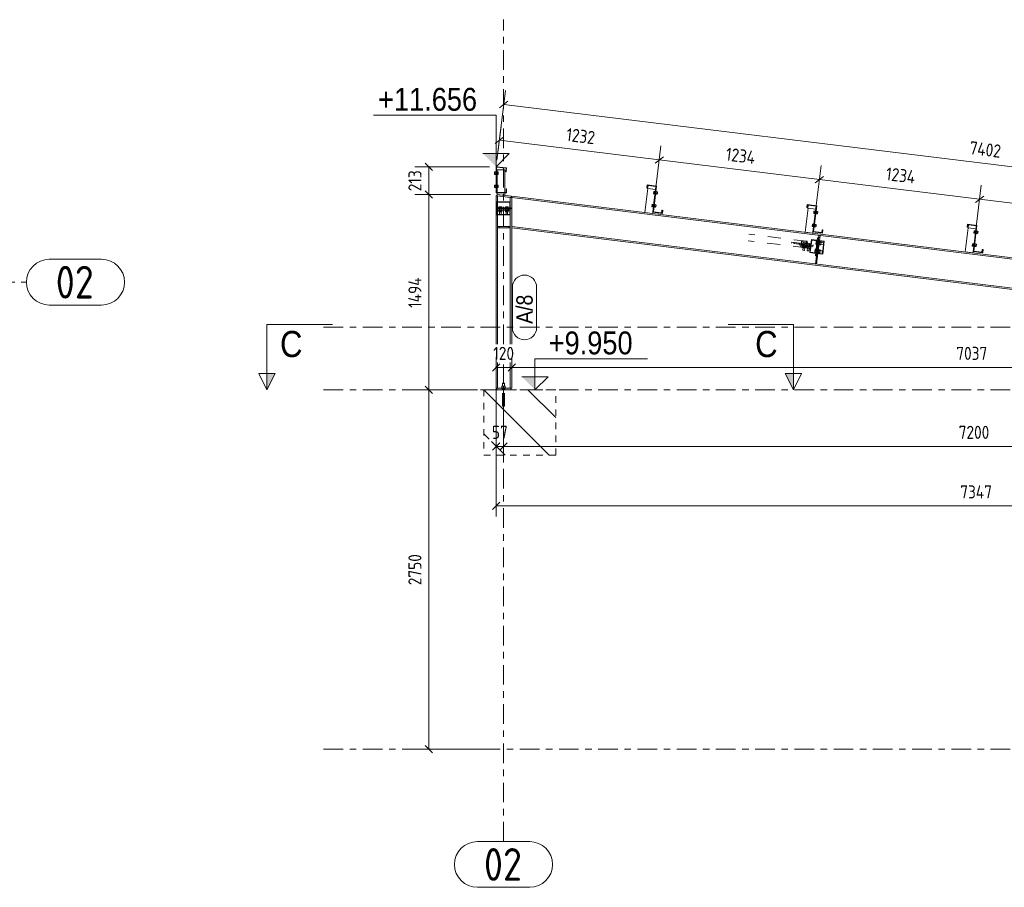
# Model space of a CAD drawing. Header units: millimetres. Extents: x -127 to 701, y 152 to 732.
# Tile 71 of 75: x 388 to 539, y 428 to 561. Entities that reach past the tile are written whole.
import ezdxf

# ---------------------------------------------------------------- set-up
doc = ezdxf.new("R2010")
doc.units = ezdxf.units.MM
for name, pattern in [('XKITLINE00', [0]), ('XKITLINE01', [4, 1, -1, 1, -1]), ('XKITLINE02', [4, 2, -2]), ('XKITLINE03', [6, 3, -1, 1, -1])]:
    doc.linetypes.add(name, pattern=pattern)
for name, color, linetype, lineweight in [('Bemassung', 1, 'Continuous', 0), ('Grid', 6, 'Continuous', 0), ('Schnitt', 6, 'Continuous', 0), ('Schrauben', 7, 'Continuous', 0), ('Teil', 7, 'Continuous', 0), ('Text', 5, 'Continuous', 0)]:
    doc.layers.add(name, color=color, linetype=linetype, lineweight=lineweight)
doc.styles.add('ARIAL', font='ARIAL.TTF')
doc.styles.add('ISOCPEUR', font='ISOCPEUR.TTF')

msp = doc.modelspace()

# ---------------------------------------------------------------- hatches: boundary and pattern name
at = {"layer": 'Schnitt'}
for points in [[(427.36, 506.46), (426.11, 503.96), (426.11, 506.46)], [(506.61, 506.46), (506.61, 503.96), (505.36, 506.46)]]:
    msp.add_hatch(color=256, dxfattribs=at).paths.add_polyline_path(points, flags=17)
at = {"layer": 'Text'}
for points in [[(461.14, 540.09), (461.14, 538.09), (459.14, 540.09)], [(467.09, 505.96), (467.09, 503.96), (465.09, 505.96)]]:
    msp.add_hatch(color=256, dxfattribs=at).paths.add_polyline_path(points, flags=17)

# ---------------------------------------------------------------- linework, layer by layer
at = {"layer": 'Bemassung', "linetype": 'XKITLINE00', "lineweight": 0}
for p, q in [((461.27, 539.08), (462.57, 549.73)), ((462.94, 548.09), (461.68, 547.11)), ((462.31, 547.6), (609.25, 529.56)), ((461.27, 539.08), (461.9, 544.26)), ((462.27, 542.62), (461.01, 541.63)), ((461.64, 542.13), (486.09, 539.12)), ((485.2, 531.91), (486.35, 541.26)), ((485.2, 531.91), (486.35, 541.26)), ((486.72, 539.62), (485.46, 538.63)), ((486.72, 539.62), (485.46, 538.63)), ((486.09, 539.12), (510.59, 536.12)), ((460.14, 538.09), (448.73, 538.09)), ((450.31, 538.65), (451.44, 537.52)), ((450.88, 533.84), (450.88, 538.09)), ((509.7, 528.9), (510.85, 538.25)), ((509.7, 528.9), (510.85, 538.25)), ((511.22, 536.61), (509.96, 535.62)), ((511.22, 536.61), (509.96, 535.62)), ((510.59, 536.12), (535.08, 533.11)), ((534.2, 525.9), (535.34, 535.24)), ((534.2, 525.9), (535.34, 535.24)), ((460.31, 533.84), (448.73, 533.84)), ((460.31, 533.84), (448.73, 533.84)), ((450.31, 534.4), (451.44, 533.27)), ((450.31, 534.4), (451.44, 533.27)), ((450.88, 503.96), (450.88, 533.84)), ((535.71, 533.6), (534.45, 532.62)), ((535.71, 533.6), (534.45, 532.62)), ((535.08, 533.11), (559.58, 530.1)), ((461.14, 508.96), (461.14, 505.78)), ((463.54, 508.96), (463.54, 505.78)), ((461.71, 507.94), (460.58, 506.81)), ((464.11, 507.94), (462.98, 506.81)), ((464.11, 507.94), (462.98, 506.81)), ((463.54, 508.13), (463.54, 505.78)), ((461.14, 507.38), (463.54, 507.38)), ((463.54, 507.38), (604.28, 507.38)), ((450.31, 504.53), (451.44, 503.4)), ((450.31, 504.53), (451.44, 503.4)), ((458.28, 503.96), (448.73, 503.96)), ((458.28, 503.96), (448.73, 503.96)), ((450.88, 448.96), (450.88, 503.96)), ((461.14, 504.23), (461.14, 493.7)), ((461.14, 503.2), (461.14, 498.85)), ((462.28, 504.36), (462.28, 498.85)), ((462.28, 504.36), (462.28, 493.7)), ((461.71, 495.87), (460.58, 494.74)), ((461.14, 496.05), (461.14, 484.59)), ((462.85, 495.87), (461.72, 494.74)), ((462.85, 495.87), (461.72, 494.74)), ((462.28, 496.05), (462.28, 493.7)), ((461.14, 495.3), (462.28, 495.3)), ((462.28, 495.3), (606.28, 495.3)), ((461.71, 486.76), (460.58, 485.63)), ((461.14, 486.19), (608.08, 486.19)), ((461.28, 448.96), (448.73, 448.96)), ((450.31, 449.53), (451.44, 448.4))]:
    msp.add_line(p, q, dxfattribs=at)
at = {"layer": 'Bemassung'}
for p in [(462.31, 547.6), (461.64, 542.13), (486.09, 539.12), (486.09, 539.12), (450.88, 538.09), (510.59, 536.12), (510.59, 536.12), (450.88, 533.84), (450.88, 533.84), (535.08, 533.11), (535.08, 533.11), (461.14, 507.38), (463.54, 507.38), (463.54, 507.38), (450.88, 503.96), (450.88, 503.96), (461.14, 495.3), (462.28, 495.3), (462.28, 495.3), (461.14, 486.19), (450.88, 448.96)]:
    msp.add_point(p, dxfattribs=at)
at = {"layer": 'Grid', "linetype": 'XKITLINE03', "lineweight": 0}
for p, q in [((462.28, 510.93), (462.28, 560.58)), ((-109.46, 520.42), (389.32, 520.42)), ((434.77, 513.56), (638.18, 513.56)), ((462.28, 498.85), (462.28, 508.13)), ((434.77, 503.96), (638.18, 503.96)), ((462.28, 434.85), (462.28, 496.05)), ((434.77, 448.96), (610.69, 448.96))]:
    msp.add_line(p, q, dxfattribs=at)
at = {"layer": 'Grid', "linetype": 'XKITLINE00', "lineweight": 0}
for p, q in [((392.82, 523.92), (400.82, 523.92)), ((392.82, 516.92), (400.82, 516.92)), ((458.28, 434.85), (466.28, 434.85)), ((458.28, 427.85), (466.28, 427.85))]:
    msp.add_line(p, q, dxfattribs=at)
for centre, start, end in [((392.82, 520.42), 90, 270), ((400.82, 520.42), 270, 90), ((458.28, 431.35), 90, 270), ((466.28, 431.35), 270, 90)]:
    msp.add_arc(centre, 3.5, start, end, dxfattribs=at)
at = {"layer": 'Schnitt', "linetype": 'XKITLINE00', "lineweight": 0}
for p, q in [((426.11, 513.96), (436.11, 513.96)), ((426.11, 513.96), (426.11, 503.96)), ((506.61, 513.96), (496.61, 513.96)), ((506.61, 513.96), (506.61, 503.96)), ((426.11, 503.96), (424.86, 506.46)), ((427.36, 506.46), (424.86, 506.46)), ((426.11, 503.96), (427.36, 506.46)), ((505.36, 506.46), (507.86, 506.46)), ((506.61, 503.96), (505.36, 506.46)), ((507.86, 506.46), (506.61, 503.96))]:
    msp.add_line(p, q, dxfattribs=at)
at = {"layer": 'Schrauben', "linetype": 'XKITLINE00', "lineweight": 0}
for p, q in [((460.89, 537.28), (460.89, 536.9)), ((460.89, 537.28), (461.09, 537.28)), ((460.89, 537.28), (460.89, 536.9)), ((460.89, 537.28), (461.09, 537.28)), ((460.89, 537.09), (461.09, 537.09)), ((460.89, 537.09), (461.09, 537.09)), ((460.89, 536.9), (461.09, 536.9)), ((460.89, 536.9), (461.09, 536.9)), ((461.09, 537.33), (461.09, 536.85)), ((461.09, 537.33), (461.14, 537.33)), ((461.09, 537.33), (461.09, 536.85)), ((461.09, 537.33), (461.14, 537.33)), ((461.09, 536.85), (461.14, 536.85)), ((461.09, 536.85), (461.14, 536.85)), ((461.29, 537.28), (461.45, 537.28)), ((461.29, 537.09), (461.45, 537.09)), ((461.29, 536.9), (461.45, 536.9)), ((461.45, 537.28), (461.45, 536.9)), ((460.89, 535.28), (460.89, 534.9)), ((460.89, 535.28), (461.09, 535.28)), ((460.89, 535.28), (460.89, 534.9)), ((460.89, 535.28), (461.09, 535.28)), ((460.89, 535.09), (461.09, 535.09)), ((460.89, 535.09), (461.09, 535.09)), ((460.89, 534.9), (461.09, 534.9)), ((460.89, 534.9), (461.09, 534.9)), ((461.09, 535.33), (461.09, 534.85)), ((461.09, 535.33), (461.14, 535.33)), ((461.09, 535.33), (461.09, 534.85)), ((461.09, 535.33), (461.14, 535.33)), ((461.09, 534.85), (461.14, 534.85)), ((461.09, 534.85), (461.14, 534.85)), ((461.29, 535.28), (461.45, 535.28)), ((461.29, 535.09), (461.45, 535.09)), ((461.29, 534.9), (461.45, 534.9)), ((461.45, 535.28), (461.45, 534.9)), ((485.53, 533.85), (485.58, 533.84)), ((485.64, 534.32), (485.58, 533.84)), ((485.59, 534.32), (485.64, 534.32)), ((485.59, 533.89), (485.79, 533.86)), ((485.61, 534.08), (485.81, 534.05)), ((485.83, 534.24), (485.64, 534.27)), ((485.79, 533.86), (485.83, 534.24)), ((485.8, 533.93), (485.82, 533.93)), ((485.82, 533.95), (485.84, 534.17)), ((485.82, 533.93), (485.82, 533.95)), ((485.83, 534.17), (485.84, 534.17)), ((485.29, 531.86), (485.34, 531.85)), ((485.4, 532.33), (485.34, 531.85)), ((485.35, 532.34), (485.4, 532.33)), ((485.35, 531.9), (485.54, 531.88)), ((485.37, 532.09), (485.57, 532.07)), ((485.59, 532.26), (485.39, 532.28)), ((485.54, 531.88), (485.59, 532.26)), ((485.55, 531.95), (485.57, 531.95)), ((485.57, 531.96), (485.6, 532.18)), ((485.57, 531.95), (485.57, 531.96)), ((485.58, 532.19), (485.6, 532.18)), ((510.03, 530.84), (510.08, 530.83)), ((510.14, 531.31), (510.08, 530.83)), ((510.08, 530.88), (510.28, 530.86)), ((510.09, 531.31), (510.14, 531.31)), ((510.11, 531.07), (510.31, 531.05)), ((510.33, 531.23), (510.13, 531.26)), ((510.28, 530.86), (510.33, 531.23)), ((510.29, 530.93), (510.31, 530.92)), ((510.31, 530.94), (510.34, 531.16)), ((510.31, 530.92), (510.31, 530.94)), ((510.32, 531.16), (510.34, 531.16)), ((509.79, 528.85), (509.83, 528.85)), ((509.89, 529.32), (509.83, 528.85)), ((509.84, 529.33), (509.89, 529.32)), ((509.84, 528.9), (510.04, 528.87)), ((509.86, 529.08), (510.06, 529.06)), ((510.09, 529.25), (509.89, 529.27)), ((510.04, 528.87), (510.09, 529.25)), ((510.05, 528.94), (510.07, 528.94)), ((510.07, 528.95), (510.1, 529.18)), ((510.07, 528.94), (510.07, 528.95)), ((510.08, 529.18), (510.1, 529.18)), ((534.53, 527.83), (534.57, 527.82)), ((534.63, 528.3), (534.57, 527.82)), ((534.58, 528.31), (534.63, 528.3)), ((534.58, 527.87), (534.78, 527.85)), ((534.6, 528.06), (534.8, 528.04)), ((534.83, 528.23), (534.63, 528.25)), ((534.78, 527.85), (534.83, 528.23)), ((534.79, 527.92), (534.81, 527.92)), ((534.81, 527.93), (534.84, 528.15)), ((534.81, 527.92), (534.81, 527.93)), ((534.82, 528.16), (534.84, 528.15)), ((534.28, 525.84), (534.33, 525.84)), ((534.39, 526.31), (534.33, 525.84)), ((534.34, 526.32), (534.39, 526.31)), ((534.34, 525.89), (534.54, 525.86)), ((534.36, 526.08), (534.56, 526.05)), ((534.58, 526.24), (534.38, 526.27)), ((534.54, 525.86), (534.58, 526.24)), ((534.54, 525.93), (534.56, 525.93)), ((534.56, 525.93), (534.57, 525.95)), ((534.57, 525.95), (534.59, 526.17)), ((534.57, 526.17), (534.59, 526.17)), ((462.04, 504.52), (462.52, 504.52)), ((462.04, 504.26), (462.04, 504.52)), ((462.44, 504.96), (462.12, 504.96)), ((462.12, 504.52), (462.12, 504.96)), ((462.28, 504.26), (462.28, 504.52)), ((462.44, 504.52), (462.44, 504.96)), ((462.52, 504.52), (462.52, 504.26)), ((462.58, 504.26), (461.98, 504.26)), ((461.98, 504.2), (461.98, 504.26)), ((462.58, 504.2), (462.58, 504.26))]:
    msp.add_line(p, q, dxfattribs=at)
at = {"layer": 'Schrauben', "linetype": 'XKITLINE02', "lineweight": 0}
for p, q in [((461.14, 537.33), (461.14, 536.85)), ((461.14, 537.33), (461.14, 536.85)), ((461.14, 537.23), (461.19, 537.23)), ((461.14, 537.23), (461.19, 537.23)), ((461.14, 537.21), (461.29, 537.21)), ((461.14, 537.21), (461.29, 537.21)), ((461.14, 536.97), (461.29, 536.97)), ((461.14, 536.97), (461.29, 536.97)), ((461.14, 536.95), (461.19, 536.95)), ((461.14, 536.95), (461.19, 536.95)), ((461.19, 537.23), (461.19, 537.22)), ((461.19, 537.23), (461.19, 536.95)), ((461.19, 537.23), (461.29, 537.23)), ((461.19, 537.23), (461.19, 537.22)), ((461.19, 537.23), (461.19, 536.95)), ((461.19, 537.23), (461.29, 537.23)), ((461.19, 537.22), (461.19, 537.2)), ((461.19, 537.22), (461.19, 537.2)), ((461.19, 536.95), (461.29, 536.95)), ((461.19, 536.95), (461.29, 536.95)), ((461.29, 537.28), (461.29, 536.9)), ((461.29, 537.28), (461.45, 537.28)), ((461.29, 537.28), (461.29, 536.9)), ((461.29, 537.09), (461.45, 537.09)), ((461.29, 536.9), (461.45, 536.9)), ((461.45, 537.28), (461.45, 536.9)), ((461.14, 535.33), (461.14, 534.85)), ((461.14, 535.33), (461.14, 534.85)), ((461.14, 535.23), (461.19, 535.23)), ((461.14, 535.23), (461.19, 535.23)), ((461.14, 535.21), (461.29, 535.21)), ((461.14, 535.21), (461.29, 535.21)), ((461.14, 534.97), (461.29, 534.97)), ((461.14, 534.97), (461.29, 534.97)), ((461.14, 534.95), (461.19, 534.95)), ((461.14, 534.95), (461.19, 534.95)), ((461.19, 535.23), (461.19, 535.22)), ((461.19, 535.23), (461.19, 534.95)), ((461.19, 535.23), (461.29, 535.23)), ((461.19, 535.23), (461.19, 535.22)), ((461.19, 535.23), (461.19, 534.95)), ((461.19, 535.23), (461.29, 535.23)), ((461.19, 535.22), (461.19, 535.2)), ((461.19, 535.22), (461.19, 535.2)), ((461.19, 534.95), (461.29, 534.95)), ((461.19, 534.95), (461.29, 534.95)), ((461.29, 535.28), (461.29, 534.9)), ((461.29, 535.28), (461.45, 535.28)), ((461.29, 535.28), (461.29, 534.9)), ((461.29, 535.09), (461.45, 535.09)), ((461.29, 534.9), (461.45, 534.9)), ((461.45, 535.28), (461.45, 534.9)), ((485.21, 533.94), (485.26, 534.31)), ((485.37, 533.92), (485.21, 533.94)), ((485.23, 534.12), (485.39, 534.1)), ((485.42, 534.29), (485.26, 534.31)), ((485.37, 533.92), (485.42, 534.29)), ((485.55, 533.96), (485.38, 533.99)), ((485.38, 533.97), (485.46, 533.96)), ((485.41, 534.24), (485.49, 534.23)), ((485.58, 534.2), (485.41, 534.22)), ((485.49, 534.23), (485.46, 533.96)), ((485.46, 533.96), (485.46, 533.98)), ((485.46, 533.96), (485.46, 533.96)), ((485.46, 533.96), (485.55, 533.94)), ((485.58, 534.22), (485.49, 534.23)), ((485.54, 534.23), (485.51, 533.95)), ((485.51, 533.96), (485.51, 533.98)), ((485.51, 533.95), (485.51, 533.96)), ((485.59, 534.32), (485.53, 533.85)), ((461.56, 531.78), (461.56, 531.94)), ((462, 531.94), (461.56, 531.94)), ((461.56, 531.78), (461.56, 531.94)), ((461.56, 531.94), (462, 531.94)), ((462, 531.78), (461.56, 531.78)), ((461.56, 531.78), (462, 531.78)), ((461.64, 531.78), (461.64, 531.46)), ((461.64, 531.78), (461.64, 531.46)), ((461.65, 531.62), (461.64, 531.62)), ((461.64, 531.62), (461.65, 531.62)), ((461.92, 531.62), (461.64, 531.62)), ((461.92, 531.62), (461.64, 531.62)), ((461.66, 531.62), (461.65, 531.62)), ((461.65, 531.62), (461.67, 531.62)), ((461.66, 531.46), (461.66, 531.78)), ((461.66, 531.46), (461.66, 531.78)), ((461.67, 531.78), (461.67, 531.94)), ((461.67, 531.78), (461.67, 531.94)), ((461.89, 531.78), (461.89, 531.94)), ((461.89, 531.78), (461.89, 531.94)), ((461.9, 531.46), (461.9, 531.78)), ((461.9, 531.46), (461.9, 531.78)), ((461.92, 531.46), (461.92, 531.78)), ((461.92, 531.78), (461.92, 531.46)), ((462, 531.78), (462, 531.94)), ((462, 531.78), (462, 531.94)), ((462.56, 531.78), (462.56, 531.94)), ((463, 531.94), (462.56, 531.94)), ((462.56, 531.78), (462.56, 531.94)), ((462.56, 531.94), (463, 531.94)), ((463, 531.78), (462.56, 531.78)), ((462.56, 531.78), (463, 531.78)), ((462.64, 531.78), (462.64, 531.46)), ((462.64, 531.46), (462.64, 531.78)), ((462.65, 531.62), (462.64, 531.62)), ((462.64, 531.62), (462.65, 531.62)), ((462.92, 531.62), (462.64, 531.62)), ((462.92, 531.62), (462.64, 531.62)), ((462.66, 531.62), (462.65, 531.62)), ((462.65, 531.62), (462.67, 531.62)), ((462.66, 531.46), (462.66, 531.78)), ((462.66, 531.46), (462.66, 531.78)), ((462.67, 531.78), (462.67, 531.94)), ((462.67, 531.78), (462.67, 531.94)), ((462.89, 531.78), (462.89, 531.94)), ((462.89, 531.78), (462.89, 531.94)), ((462.9, 531.46), (462.9, 531.78)), ((462.9, 531.46), (462.9, 531.78)), ((462.92, 531.78), (462.92, 531.46)), ((462.92, 531.78), (462.92, 531.46)), ((463, 531.78), (463, 531.94)), ((463, 531.78), (463, 531.94)), ((484.97, 531.95), (485.01, 532.33)), ((485.13, 531.93), (484.97, 531.95)), ((484.99, 532.14), (485.15, 532.12)), ((485.17, 532.31), (485.01, 532.33)), ((485.13, 531.93), (485.17, 532.31)), ((485.13, 531.98), (485.21, 531.97)), ((485.3, 531.98), (485.14, 532)), ((485.33, 532.22), (485.16, 532.24)), ((485.17, 532.26), (485.25, 532.25)), ((485.25, 532.25), (485.21, 531.97)), ((485.21, 531.98), (485.22, 532)), ((485.21, 531.97), (485.21, 531.98)), ((485.3, 531.96), (485.21, 531.97)), ((485.34, 532.24), (485.25, 532.25)), ((485.3, 532.24), (485.26, 531.96)), ((485.26, 531.97), (485.27, 531.99)), ((485.26, 531.96), (485.26, 531.97)), ((485.35, 532.34), (485.29, 531.86)), ((462.02, 531.46), (461.54, 531.46)), ((461.54, 531.46), (461.54, 531.36)), ((462.02, 531.46), (461.54, 531.46)), ((461.54, 531.46), (461.54, 531.36)), ((462.02, 531.41), (461.54, 531.41)), ((462.02, 531.41), (461.54, 531.41)), ((462.02, 531.36), (461.54, 531.36)), ((462.02, 531.36), (461.54, 531.36)), ((461.56, 531.16), (461.56, 531.36)), ((461.56, 531.16), (461.56, 531.36)), ((462, 531.16), (461.56, 531.16)), ((461.56, 531.16), (462, 531.16)), ((461.66, 530.78), (461.66, 531.16)), ((461.66, 530.78), (461.66, 531.16)), ((461.66, 530.78), (461.68, 530.78)), ((461.66, 530.78), (461.68, 530.78)), ((461.67, 531.16), (461.67, 531.36)), ((461.67, 531.16), (461.67, 531.36)), ((461.68, 530.78), (461.89, 530.78)), ((461.68, 530.78), (461.9, 530.78)), ((461.89, 531.16), (461.89, 531.36)), ((461.89, 531.16), (461.89, 531.36)), ((461.89, 530.78), (461.9, 530.78)), ((461.9, 530.78), (461.9, 531.16)), ((461.9, 530.78), (461.9, 531.16)), ((462, 531.16), (462, 531.36)), ((462, 531.16), (462, 531.36)), ((462.02, 531.46), (462.02, 531.36)), ((462.02, 531.46), (462.02, 531.36)), ((463.02, 531.46), (462.54, 531.46)), ((462.54, 531.46), (462.54, 531.36)), ((463.02, 531.46), (462.54, 531.46)), ((462.54, 531.46), (462.54, 531.36)), ((463.02, 531.41), (462.54, 531.41)), ((463.02, 531.41), (462.54, 531.41)), ((463.02, 531.36), (462.54, 531.36)), ((463.02, 531.36), (462.54, 531.36)), ((462.56, 531.16), (462.56, 531.36)), ((462.56, 531.16), (462.56, 531.36)), ((463, 531.16), (462.56, 531.16)), ((462.56, 531.16), (463, 531.16)), ((462.66, 530.78), (462.66, 531.16)), ((462.66, 530.78), (462.66, 531.16)), ((462.66, 530.78), (462.68, 530.78)), ((462.66, 530.78), (462.68, 530.78)), ((462.67, 531.16), (462.67, 531.36)), ((462.67, 531.16), (462.67, 531.36)), ((462.68, 530.78), (462.89, 530.78)), ((462.68, 530.78), (462.9, 530.78)), ((462.89, 531.16), (462.89, 531.36)), ((462.89, 531.16), (462.89, 531.36)), ((462.89, 530.78), (462.9, 530.78)), ((462.9, 530.78), (462.9, 531.16)), ((462.9, 530.78), (462.9, 531.16)), ((463, 531.16), (463, 531.36)), ((463, 531.16), (463, 531.36)), ((463.02, 531.46), (463.02, 531.36)), ((463.02, 531.46), (463.02, 531.36)), ((509.71, 530.93), (509.75, 531.3)), ((509.87, 530.91), (509.71, 530.93)), ((509.73, 531.12), (509.89, 531.1)), ((509.91, 531.29), (509.75, 531.3)), ((509.87, 530.91), (509.91, 531.29)), ((510.04, 530.96), (509.87, 530.98)), ((509.87, 530.96), (509.95, 530.95)), ((510.07, 531.19), (509.9, 531.22)), ((509.91, 531.24), (509.99, 531.23)), ((509.99, 531.23), (509.95, 530.95)), ((509.95, 530.95), (509.96, 530.97)), ((509.95, 530.95), (509.95, 530.95)), ((509.95, 530.95), (510.04, 530.94)), ((510.08, 531.21), (509.99, 531.23)), ((510.04, 531.22), (510, 530.94)), ((510, 530.95), (510, 530.97)), ((510, 530.94), (510, 530.95)), ((510.09, 531.31), (510.03, 530.84)), ((509.46, 528.94), (509.51, 529.32)), ((509.62, 528.92), (509.46, 528.94)), ((509.49, 529.13), (509.65, 529.11)), ((509.67, 529.3), (509.51, 529.32)), ((509.62, 528.92), (509.67, 529.3)), ((509.8, 528.97), (509.63, 528.99)), ((509.63, 528.97), (509.71, 528.96)), ((509.66, 529.25), (509.74, 529.24)), ((509.83, 529.21), (509.66, 529.23)), ((509.74, 529.24), (509.71, 528.96)), ((509.71, 528.97), (509.71, 528.99)), ((509.71, 528.96), (509.71, 528.97)), ((509.8, 528.95), (509.71, 528.96)), ((509.83, 529.23), (509.74, 529.24)), ((509.79, 529.23), (509.76, 528.96)), ((509.76, 528.96), (509.76, 528.98)), ((509.76, 528.96), (509.76, 528.96)), ((509.84, 529.33), (509.79, 528.85)), ((534.2, 527.92), (534.25, 528.3)), ((534.36, 527.9), (534.2, 527.92)), ((534.23, 528.11), (534.39, 528.09)), ((534.41, 528.28), (534.25, 528.3)), ((534.36, 527.9), (534.41, 528.28)), ((534.54, 527.95), (534.37, 527.97)), ((534.37, 527.95), (534.45, 527.94)), ((534.4, 528.23), (534.48, 528.22)), ((534.57, 528.19), (534.4, 528.21)), ((534.48, 528.22), (534.45, 527.94)), ((534.45, 527.95), (534.45, 527.97)), ((534.45, 527.94), (534.45, 527.95)), ((534.45, 527.94), (534.54, 527.93)), ((534.57, 528.21), (534.48, 528.22)), ((534.53, 528.21), (534.5, 527.93)), ((534.5, 527.94), (534.5, 527.96)), ((534.5, 527.93), (534.5, 527.94)), ((534.58, 528.31), (534.53, 527.83)), ((508.02, 526.01), (508, 525.91)), ((508.48, 525.85), (508, 525.91)), ((508.49, 525.9), (508.01, 525.96)), ((508.49, 525.95), (508.02, 526.01)), ((508.02, 525.7), (508.05, 525.9)), ((508.04, 525.7), (508.02, 525.7)), ((508.04, 525.7), (508.06, 525.9)), ((508.04, 525.7), (508.41, 525.66)), ((508.05, 525.32), (508.1, 525.69)), ((508.1, 526.32), (508.12, 526.48)), ((508.11, 526.32), (508.1, 526.32)), ((508.11, 526.32), (508.13, 526.48)), ((508.11, 526.32), (508.49, 526.27)), ((508.11, 525.99), (508.15, 526.31)), ((508.13, 526.48), (508.12, 526.48)), ((508.51, 526.43), (508.13, 526.48)), ((508.13, 525.99), (508.17, 526.31)), ((508.41, 526.12), (508.13, 526.15)), ((508.23, 525.68), (508.26, 525.88)), ((508.29, 525.29), (508.34, 525.67)), ((508.31, 526.29), (508.33, 526.45)), ((508.37, 525.96), (508.41, 526.28)), ((508.43, 526.28), (508.39, 525.96)), ((508.41, 525.66), (508.44, 525.85)), ((508.49, 525.95), (508.48, 525.85)), ((508.49, 526.27), (508.51, 526.43)), ((508.68, 525.93), (508.66, 525.83)), ((509.14, 525.77), (508.66, 525.83)), ((509.15, 525.82), (508.67, 525.88)), ((509.15, 525.87), (508.68, 525.93)), ((508.68, 525.62), (508.71, 525.82)), ((508.7, 525.62), (508.68, 525.62)), ((508.7, 525.62), (508.72, 525.82)), ((508.7, 525.62), (509.07, 525.57)), ((508.71, 525.24), (508.76, 525.61)), ((508.76, 526.24), (508.78, 526.4)), ((508.77, 526.24), (508.76, 526.24)), ((508.77, 526.24), (508.79, 526.4)), ((508.77, 526.24), (509.15, 526.19)), ((508.81, 526.23), (508.77, 525.91)), ((508.79, 526.4), (508.78, 526.4)), ((509.17, 526.35), (508.79, 526.4)), ((508.79, 525.91), (508.83, 526.23)), ((509.07, 526.04), (508.79, 526.07)), ((508.89, 525.6), (508.92, 525.8)), ((508.95, 525.21), (509, 525.58)), ((508.97, 526.21), (508.99, 526.37)), ((509.03, 525.88), (509.07, 526.2)), ((509.09, 526.2), (509.05, 525.88)), ((509.07, 525.57), (509.1, 525.77)), ((509.15, 525.87), (509.14, 525.77)), ((509.15, 526.19), (509.17, 526.35)), ((509.88, 525.03), (509.93, 525.47)), ((509.93, 525.47), (509.88, 525.03)), ((510.09, 525.45), (509.93, 525.47)), ((510.09, 525.45), (509.93, 525.47)), ((510.03, 526.22), (510.08, 526.66)), ((510.08, 526.66), (510.03, 526.22)), ((510.19, 526.2), (510.03, 526.22)), ((510.03, 526.22), (510.19, 526.2)), ((510.04, 526.33), (510.2, 526.31)), ((510.04, 526.33), (510.2, 526.31)), ((510.07, 526.55), (510.23, 526.53)), ((510.07, 526.55), (510.23, 526.53)), ((510.24, 526.64), (510.08, 526.66)), ((510.24, 526.64), (510.08, 526.66)), ((510.19, 526.2), (510.24, 526.64)), ((510.24, 526.64), (510.19, 526.2)), ((510.2, 526.3), (510.52, 526.26)), ((510.52, 526.26), (510.2, 526.3)), ((510.2, 526.28), (510.35, 526.26)), ((510.51, 526.24), (510.2, 526.28)), ((510.23, 526.56), (510.39, 526.54)), ((510.23, 526.56), (510.55, 526.52)), ((510.23, 526.54), (510.55, 526.5)), ((510.55, 526.5), (510.23, 526.54)), ((510.39, 526.54), (510.35, 526.26)), ((510.39, 526.54), (510.35, 526.26)), ((510.36, 526.27), (510.35, 526.26)), ((510.35, 526.26), (510.36, 526.27)), ((510.35, 526.26), (510.51, 526.24)), ((510.36, 526.27), (510.36, 526.29)), ((510.36, 526.28), (510.36, 526.27)), ((510.39, 526.54), (510.55, 526.52)), ((510.56, 526.62), (510.5, 526.14)), ((510.56, 526.62), (510.5, 526.14)), ((510.6, 526.13), (510.5, 526.14)), ((510.6, 526.13), (510.5, 526.14)), ((510.61, 526.62), (510.55, 526.14)), ((510.61, 526.62), (510.55, 526.14)), ((510.66, 526.61), (510.56, 526.62)), ((510.66, 526.61), (510.56, 526.62)), ((510.66, 526.61), (510.6, 526.13)), ((510.66, 526.61), (510.6, 526.13)), ((510.6, 526.15), (510.8, 526.13)), ((510.6, 526.15), (510.8, 526.13)), ((510.62, 526.26), (510.82, 526.24)), ((510.62, 526.26), (510.82, 526.24)), ((510.64, 526.48), (510.84, 526.46)), ((510.64, 526.48), (510.84, 526.46)), ((510.86, 526.56), (510.66, 526.59)), ((510.66, 526.59), (510.86, 526.56)), ((510.8, 526.13), (510.86, 526.56)), ((510.86, 526.56), (510.8, 526.13)), ((510.81, 526.23), (511.19, 526.18)), ((510.81, 526.23), (511.19, 526.18)), ((510.84, 526.47), (511.22, 526.42)), ((510.84, 526.47), (511.22, 526.42)), ((511.19, 526.2), (511.22, 526.42)), ((511.19, 526.2), (511.22, 526.4)), ((511.19, 526.18), (511.19, 526.2)), ((511.19, 526.18), (511.19, 526.2)), ((511.22, 526.4), (511.22, 526.42)), ((533.96, 525.93), (534.01, 526.31)), ((534.12, 525.92), (533.96, 525.93)), ((533.98, 526.12), (534.14, 526.1)), ((534.17, 526.29), (534.01, 526.31)), ((534.12, 525.92), (534.17, 526.29)), ((534.12, 525.96), (534.2, 525.95)), ((534.3, 525.96), (534.13, 525.98)), ((534.16, 526.24), (534.24, 526.23)), ((534.33, 526.2), (534.16, 526.22)), ((534.24, 526.23), (534.2, 525.95)), ((534.2, 525.95), (534.21, 525.96)), ((534.29, 525.94), (534.2, 525.95)), ((534.21, 525.96), (534.21, 525.98)), ((534.33, 526.22), (534.24, 526.23)), ((534.29, 526.23), (534.25, 525.95)), ((534.25, 525.96), (534.26, 525.98)), ((534.25, 525.95), (534.25, 525.96)), ((534.34, 526.32), (534.28, 525.84)), ((508.05, 525.32), (508.07, 525.31)), ((508.07, 525.31), (508.29, 525.29)), ((508.71, 525.24), (508.73, 525.23)), ((508.73, 525.23), (508.95, 525.21)), ((510.04, 525.01), (509.88, 525.03)), ((509.88, 525.03), (510.04, 525.01)), ((509.89, 525.14), (510.05, 525.12)), ((509.89, 525.14), (510.05, 525.12)), ((509.92, 525.36), (510.08, 525.34)), ((509.92, 525.36), (510.08, 525.34)), ((510.04, 525.01), (510.09, 525.45)), ((510.09, 525.45), (510.04, 525.01)), ((510.05, 525.11), (510.37, 525.07)), ((510.37, 525.07), (510.05, 525.11)), ((510.05, 525.09), (510.21, 525.07)), ((510.37, 525.05), (510.05, 525.09)), ((510.08, 525.37), (510.24, 525.35)), ((510.4, 525.33), (510.08, 525.37)), ((510.08, 525.35), (510.4, 525.31)), ((510.4, 525.31), (510.08, 525.35)), ((510.24, 525.35), (510.21, 525.07)), ((510.24, 525.35), (510.21, 525.07)), ((510.21, 525.08), (510.21, 525.1)), ((510.21, 525.09), (510.21, 525.08)), ((510.21, 525.08), (510.21, 525.07)), ((510.21, 525.07), (510.21, 525.08)), ((510.21, 525.07), (510.37, 525.05)), ((510.24, 525.35), (510.4, 525.33)), ((510.41, 525.43), (510.36, 524.95)), ((510.41, 525.43), (510.36, 524.95)), ((510.45, 524.94), (510.36, 524.95)), ((510.45, 524.94), (510.36, 524.95)), ((510.46, 525.42), (510.4, 524.95)), ((510.46, 525.42), (510.4, 524.95)), ((510.51, 525.42), (510.41, 525.43)), ((510.51, 525.42), (510.41, 525.43)), ((510.51, 525.42), (510.45, 524.94)), ((510.51, 525.42), (510.45, 524.94)), ((510.46, 524.96), (510.66, 524.94)), ((510.46, 524.96), (510.66, 524.94)), ((510.47, 525.07), (510.67, 525.05)), ((510.47, 525.07), (510.67, 525.05)), ((510.5, 525.29), (510.7, 525.26)), ((510.5, 525.29), (510.7, 525.26)), ((510.71, 525.37), (510.51, 525.4)), ((510.51, 525.4), (510.71, 525.37)), ((510.66, 524.94), (510.71, 525.37)), ((510.71, 525.37), (510.66, 524.94)), ((510.67, 525.04), (511.04, 524.99)), ((510.67, 525.04), (511.04, 524.99)), ((510.7, 525.27), (511.07, 525.23)), ((510.7, 525.27), (511.07, 525.23)), ((511.04, 524.99), (511.05, 525.01)), ((511.04, 524.99), (511.05, 525.01)), ((511.05, 525.01), (511.07, 525.23)), ((511.05, 525.01), (511.07, 525.21)), ((511.07, 525.21), (511.07, 525.23)), ((462.58, 504.2), (461.98, 504.2)), ((462.09, 503.96), (462.09, 504.2)), ((462.1, 503.96), (462.09, 503.96)), ((462.09, 503.96), (462.1, 503.96)), ((462.47, 503.96), (462.09, 503.96)), ((462.1, 503.96), (462.11, 503.96)), ((462.11, 501.46), (462.11, 503.96)), ((462.12, 503.96), (462.12, 504.2)), ((462.13, 503.96), (462.13, 503.96)), ((462.28, 501.46), (462.28, 503.96)), ((462.44, 503.96), (462.44, 504.2)), ((462.45, 501.46), (462.45, 503.96)), ((462.47, 504.2), (462.47, 503.96)), ((462.45, 501.46), (462.11, 501.46))]:
    msp.add_line(p, q, dxfattribs=at)
at = {"layer": 'Teil', "linetype": 'XKITLINE00', "lineweight": 0}
for p, q in [((461.14, 534.09), (461.14, 538.09)), ((461.14, 538.09), (462.73, 537.89)), ((462.68, 537.85), (461.19, 538.03)), ((461.19, 538.03), (461.19, 534.14)), ((461.19, 537.59), (461.29, 537.59)), ((461.29, 537.59), (462.49, 537.59)), ((461.29, 534.59), (461.29, 537.59)), ((461.67, 537.97), (461.71, 538.02)), ((462.31, 537.9), (462.35, 537.94)), ((462.49, 537.59), (462.49, 534.14)), ((462.61, 537.3), (462.68, 537.85)), ((462.73, 537.89), (462.66, 537.3)), ((461.14, 537.45), (461.19, 537.5)), ((461.14, 536.73), (461.19, 536.78)), ((462.66, 537.3), (462.61, 537.3)), ((461.14, 535.29), (461.19, 535.34)), ((461.14, 534.58), (461.19, 534.63)), ((461.19, 534.59), (461.29, 534.59)), ((461.29, 534.59), (461.29, 534.14)), ((462.69, 534.14), (462.69, 534.69)), ((462.69, 534.69), (462.74, 534.69)), ((462.74, 534.09), (462.74, 534.69)), ((484.34, 534.74), (483.89, 531.06)), ((484.22, 535.31), (484.17, 534.85)), ((484.17, 534.85), (484.2, 534.84)), ((484.2, 534.84), (484.26, 535.26)), ((485.69, 535.13), (484.22, 535.31)), ((484.26, 535.26), (485.65, 535.09)), ((484.33, 535.24), (484.27, 534.76)), ((484.27, 534.76), (484.32, 534.75)), ((484.32, 534.75), (484.38, 535.19)), ((485.64, 535.08), (484.33, 535.24)), ((485.53, 534.59), (484.34, 534.74)), ((484.38, 535.19), (485.59, 535.04)), ((485.59, 535.04), (485.11, 531.12)), ((485.65, 535.09), (485.16, 531.16)), ((485.16, 531.16), (485.64, 535.08)), ((485.21, 531.2), (485.69, 535.13)), ((485.52, 535.15), (485.47, 535.11)), ((485.61, 535.09), (485.55, 535.04)), ((461.14, 534.09), (462.74, 534.09)), ((461.36, 533.63), (461.14, 533.66)), ((461.14, 510.93), (461.14, 533.66)), ((461.19, 534.14), (462.69, 534.14)), ((461.31, 533.84), (461.28, 533.64)), ((461.28, 533.64), (463.41, 533.38)), ((461.29, 534.09), (461.29, 533.84)), ((461.29, 533.84), (461.31, 533.84)), ((461.31, 533.84), (463.43, 533.58)), ((461.36, 533.63), (461.36, 532.7)), ((462.09, 534.09), (462.14, 534.14)), ((462.49, 534.09), (462.49, 533.69)), ((463.54, 533.36), (463.32, 533.39)), ((463.32, 533.39), (463.32, 531.78)), ((463.43, 533.58), (463.41, 533.38)), ((463.54, 533.56), (463.54, 533.37)), ((463.54, 533.56), (579.96, 519.27)), ((463.54, 533.37), (463.54, 533.36)), ((463.54, 533.37), (579.94, 519.07)), ((463.54, 510.93), (463.54, 533.36)), ((485.5, 533.89), (485.44, 533.85)), ((485.56, 534.07), (485.52, 534.03)), ((461.28, 531.78), (461.18, 531.78)), ((461.18, 531.78), (461.18, 531.62)), ((461.28, 531.62), (461.18, 531.62)), ((461.34, 532.64), (461.28, 532.7)), ((461.28, 530.7), (461.28, 532.7)), ((461.28, 532.7), (463.28, 532.7)), ((463.22, 532.64), (461.34, 532.64)), ((461.34, 532.64), (461.34, 530.76)), ((463.22, 531.78), (461.34, 531.78)), ((463.22, 531.62), (461.34, 531.62)), ((462.24, 532.64), (462.18, 532.7)), ((463.22, 530.76), (463.22, 532.64)), ((463.28, 531.6), (463.22, 531.66)), ((463.28, 532.7), (463.28, 530.7)), ((463.38, 531.78), (463.28, 531.78)), ((463.38, 531.62), (463.28, 531.62)), ((463.32, 531.62), (463.32, 531.46)), ((463.32, 531.62), (463.32, 510.93)), ((463.38, 531.78), (463.38, 531.62)), ((485.26, 531.61), (485.21, 531.57)), ((508.84, 531.73), (508.39, 528.06)), ((508.72, 532.3), (508.66, 531.84)), ((508.66, 531.84), (508.7, 531.84)), ((508.7, 531.84), (508.75, 532.25)), ((510.19, 532.12), (508.72, 532.3)), ((508.75, 532.25), (510.14, 532.08)), ((508.83, 532.23), (508.77, 531.75)), ((508.77, 531.75), (508.82, 531.74)), ((508.82, 531.74), (508.87, 532.18)), ((510.14, 532.07), (508.83, 532.23)), ((510.03, 531.58), (508.84, 531.73)), ((508.87, 532.18), (510.08, 532.03)), ((510.08, 532.03), (509.6, 528.11)), ((510.14, 532.08), (509.66, 528.15)), ((509.66, 528.15), (510.14, 532.07)), ((509.7, 528.19), (510.19, 532.12)), ((510.01, 532.14), (509.97, 532.1)), ((510.1, 532.08), (510.05, 532.03)), ((461.34, 530.85), (461.28, 530.91)), ((463.28, 530.7), (461.28, 530.7)), ((461.34, 530.76), (463.22, 530.76)), ((461.36, 530.7), (461.36, 510.93)), ((461.49, 530.7), (461.43, 530.76)), ((463.28, 530.7), (463.22, 530.76)), ((463.32, 531.46), (463.28, 531.46)), ((485.11, 531.12), (485.08, 530.92)), ((485.11, 531.12), (486.58, 530.94)), ((485.2, 531.44), (485.14, 531.4)), ((486.53, 530.99), (485.16, 531.16)), ((485.16, 531.16), (486.47, 531)), ((486.44, 531.04), (485.21, 531.2)), ((486.03, 531.09), (485.98, 531.06)), ((486.11, 531.04), (486.05, 531)), ((486.49, 531.46), (486.44, 531.04)), ((486.47, 531), (486.53, 531.45)), ((486.53, 531.45), (486.49, 531.46)), ((486.59, 531.42), (486.53, 530.99)), ((486.58, 530.94), (486.63, 531.41)), ((486.63, 531.41), (486.59, 531.42)), ((509.99, 530.89), (509.94, 530.84)), ((510.06, 531.06), (510.01, 531.02)), ((461.36, 528.94), (463.32, 528.94)), ((461.36, 528.94), (461.36, 528.74)), ((461.36, 528.74), (463.32, 528.74)), ((463.32, 528.94), (463.32, 528.74)), ((579.4, 514.7), (463.54, 528.92)), ((463.54, 528.92), (463.54, 528.73)), ((463.54, 528.73), (579.38, 514.5)), ((509.75, 528.6), (509.71, 528.56)), ((533.33, 528.72), (532.88, 525.05)), ((533.21, 529.29), (533.16, 528.83)), ((533.16, 528.83), (533.2, 528.83)), ((533.2, 528.83), (533.25, 529.25)), ((534.68, 529.11), (533.21, 529.29)), ((533.25, 529.25), (534.64, 529.08)), ((533.33, 529.23), (533.27, 528.74)), ((533.27, 528.74), (533.32, 528.74)), ((533.32, 528.74), (533.37, 529.17)), ((534.64, 529.07), (533.33, 529.23)), ((534.53, 528.58), (533.33, 528.72)), ((533.37, 529.17), (534.58, 529.02)), ((534.58, 529.02), (534.1, 525.1)), ((534.64, 529.08), (534.16, 525.14)), ((534.16, 525.14), (534.64, 529.07)), ((534.2, 525.18), (534.68, 529.11)), ((534.51, 529.13), (534.47, 529.1)), ((534.6, 529.07), (534.54, 529.03)), ((509.6, 528.11), (509.58, 527.91)), ((509.6, 528.11), (511.07, 527.93)), ((509.69, 528.44), (509.64, 528.39)), ((509.66, 528.15), (510.97, 527.99)), ((511.03, 527.98), (509.66, 528.15)), ((510.93, 528.04), (509.7, 528.19)), ((510.31, 527.22), (510.26, 526.82)), ((510.31, 527.22), (510.47, 527.2)), ((510.47, 527.2), (510.42, 526.8)), ((510.52, 527.59), (510.47, 527.2)), ((510.52, 528.09), (510.48, 528.05)), ((510.52, 527.59), (510.68, 527.57)), ((510.6, 528.04), (510.55, 527.99)), ((510.68, 527.57), (510.58, 526.78)), ((510.99, 528.45), (510.93, 528.04)), ((510.97, 527.99), (511.02, 528.44)), ((511.02, 528.44), (510.99, 528.45)), ((511.08, 528.41), (511.03, 527.98)), ((511.07, 527.93), (511.13, 528.41)), ((511.13, 528.41), (511.08, 528.41)), ((534.49, 527.88), (534.44, 527.84)), ((534.55, 528.05), (534.51, 528.02)), ((509.1, 524.95), (509.35, 526.93)), ((509.4, 526.86), (509.17, 525)), ((509.35, 526.93), (511.33, 526.69)), ((511.27, 526.64), (509.4, 526.86)), ((510.25, 526.76), (510.03, 524.89)), ((510.41, 526.74), (510.18, 524.87)), ((511.04, 524.77), (511.27, 526.64)), ((511.13, 526.71), (511.06, 526.66)), ((511.33, 526.69), (511.09, 524.7)), ((511.25, 526), (511.18, 525.95)), ((534.25, 525.59), (534.21, 525.56)), ((511.09, 524.7), (509.1, 524.95)), ((509.2, 525.2), (509.13, 525.15)), ((509.17, 525), (511.04, 524.77)), ((509.86, 524.91), (509.79, 524.86)), ((510.02, 524.83), (509.97, 524.44)), ((509.97, 524.44), (510.13, 524.42)), ((510.13, 524.42), (509.98, 523.23)), ((510.18, 524.81), (510.13, 524.42)), ((510.34, 524.8), (510.14, 523.21)), ((534.1, 525.1), (534.08, 524.9)), ((534.1, 525.1), (535.57, 524.92)), ((534.19, 525.43), (534.13, 525.38)), ((534.16, 525.14), (535.47, 524.98)), ((535.52, 524.98), (534.16, 525.14)), ((535.43, 525.03), (534.2, 525.18)), ((535.02, 525.08), (534.97, 525.04)), ((535.1, 525.03), (535.04, 524.99)), ((535.48, 525.44), (535.43, 525.03)), ((535.47, 524.98), (535.52, 525.44)), ((535.52, 525.44), (535.48, 525.44)), ((535.58, 525.4), (535.52, 524.98)), ((535.57, 524.92), (535.63, 525.4)), ((535.63, 525.4), (535.58, 525.4)), ((509.98, 523.23), (510.14, 523.21)), ((461.14, 504.2), (461.14, 508.13)), ((461.36, 508.13), (461.36, 504.2)), ((463.32, 508.13), (463.32, 504.2)), ((463.54, 504.2), (463.54, 508.13)), ((469.28, 493.96), (459.28, 503.96)), ((461.26, 504.2), (461.14, 504.2)), ((461.26, 504.2), (461.26, 503.96)), ((461.26, 504.2), (463.42, 504.2)), ((463.54, 504.2), (463.42, 504.2)), ((463.42, 504.2), (463.42, 503.96)), ((470.28, 499.7), (466.02, 503.96)), ((460.11, 496.4), (459.28, 497.23)), ((462.55, 493.96), (460.46, 496.05))]:
    msp.add_line(p, q, dxfattribs=at)
at = {"layer": 'Teil', "linetype": 'XKITLINE02', "lineweight": 0}
for p, q in [((461.14, 534.09), (461.14, 538.09)), ((461.14, 538.09), (462.73, 537.89)), ((462.68, 537.85), (461.19, 538.03)), ((461.19, 538.03), (461.19, 534.14)), ((461.19, 534.59), (461.19, 537.59)), ((461.29, 537.59), (461.29, 534.59)), ((462.61, 537.3), (462.68, 537.85)), ((462.73, 537.89), (462.66, 537.3)), ((462.66, 537.3), (462.61, 537.3)), ((462.69, 534.14), (462.69, 534.69)), ((462.69, 534.69), (462.74, 534.69)), ((462.74, 534.69), (462.74, 534.09)), ((485.53, 534.59), (485.11, 531.12)), ((462.74, 534.09), (461.14, 534.09)), ((461.19, 534.14), (462.69, 534.14)), ((461.29, 534.14), (461.29, 534.09)), ((461.31, 533.84), (462.49, 533.69)), ((463.32, 533.39), (461.36, 533.63)), ((462.49, 534.14), (462.49, 534.09)), ((463.54, 528.92), (463.54, 533.36)), ((463.38, 531.78), (461.18, 531.78)), ((461.18, 531.78), (461.18, 531.62)), ((463.38, 531.62), (461.18, 531.62)), ((461.28, 531.78), (461.28, 532.7)), ((461.28, 532.7), (463.28, 532.7)), ((461.34, 531.78), (461.28, 531.78)), ((461.28, 531.78), (461.28, 531.62)), ((461.34, 531.78), (461.28, 531.78)), ((461.34, 531.62), (461.28, 531.62)), ((461.28, 531.62), (461.34, 531.62)), ((461.28, 531.62), (461.28, 530.7)), ((463.22, 532.64), (461.34, 532.64)), ((461.34, 532.64), (461.34, 531.78)), ((461.34, 532.64), (463.22, 532.64)), ((461.34, 531.78), (461.34, 532.64)), ((463.22, 532.64), (461.34, 532.64)), ((461.34, 531.78), (461.34, 532.64)), ((461.34, 531.78), (463.22, 531.78)), ((463.22, 531.78), (461.34, 531.78)), ((461.34, 531.62), (461.34, 531.78)), ((463.22, 531.62), (461.34, 531.62)), ((461.34, 531.62), (461.34, 530.76)), ((461.34, 531.62), (463.22, 531.62)), ((461.34, 530.76), (461.34, 531.62)), ((461.34, 531.62), (461.34, 530.76)), ((461.36, 532.7), (461.36, 530.7)), ((463.32, 531.62), (461.36, 531.62)), ((461.36, 531.62), (461.36, 531.46)), ((463.32, 531.62), (461.36, 531.62)), ((461.36, 531.46), (461.36, 531.62)), ((461.66, 531.46), (461.66, 531.62)), ((463.02, 531.46), (463.02, 531.62)), ((463.22, 531.78), (463.22, 532.64)), ((463.22, 532.64), (463.22, 531.78)), ((463.22, 531.78), (463.22, 532.64)), ((463.28, 531.78), (463.22, 531.78)), ((463.28, 531.78), (463.22, 531.78)), ((463.22, 531.78), (463.22, 531.62)), ((463.22, 530.76), (463.22, 531.62)), ((463.28, 531.62), (463.22, 531.62)), ((463.22, 531.62), (463.22, 530.76)), ((463.22, 531.62), (463.28, 531.62)), ((463.22, 531.62), (463.22, 530.76)), ((463.28, 531.78), (463.28, 532.7)), ((463.28, 531.62), (463.28, 531.78)), ((463.28, 531.62), (463.28, 530.7)), ((463.32, 531.78), (463.32, 531.62)), ((463.32, 531.46), (463.32, 531.62)), ((463.38, 531.78), (463.38, 531.62)), ((510.03, 531.58), (509.6, 528.11)), ((463.28, 530.7), (461.28, 530.7)), ((461.34, 530.76), (463.22, 530.76)), ((463.22, 530.76), (461.34, 530.76)), ((461.34, 530.76), (463.22, 530.76)), ((463.28, 531.46), (461.36, 531.46)), ((461.36, 531.46), (463.32, 531.46)), ((485.08, 530.92), (483.89, 531.06)), ((463.32, 528.94), (461.36, 528.94)), ((461.36, 528.74), (461.36, 528.94)), ((461.36, 528.74), (463.32, 528.74)), ((461.6, 528.74), (461.6, 528.94)), ((463.08, 528.74), (463.08, 528.94)), ((463.32, 528.74), (463.32, 528.94)), ((534.53, 528.58), (534.1, 525.1)), ((508.67, 526.67), (499.81, 527.76)), ((509.58, 527.91), (508.39, 528.06)), ((509.97, 524.44), (510.31, 527.22)), ((509.98, 523.23), (510.52, 527.59)), ((510.13, 524.42), (510.47, 527.2)), ((510.47, 527.2), (510.13, 524.42)), ((510.68, 527.57), (510.14, 523.21)), ((510.47, 527.2), (510.31, 527.22)), ((510.48, 527.29), (510.64, 527.27)), ((510.52, 527.59), (510.68, 527.57)), ((508.55, 525.68), (499.68, 526.77)), ((506.34, 526.37), (506.36, 526.53)), ((509.62, 525.97), (506.34, 526.37)), ((506.36, 526.53), (509.64, 526.13)), ((506.67, 526.33), (506.69, 526.49)), ((506.67, 526.33), (507.82, 526.19)), ((507.84, 526.35), (506.69, 526.49)), ((506.72, 526.33), (506.74, 526.49)), ((507.44, 526.24), (507.46, 526.4)), ((507.49, 526.23), (507.51, 526.39)), ((507.57, 526.06), (507.58, 526.22)), ((507.57, 526.06), (510.29, 525.73)), ((507.58, 526.22), (510.31, 525.89)), ((507.72, 525.78), (507.77, 526.2)), ((507.72, 525.78), (507.77, 526.2)), ((507.72, 525.78), (508.58, 525.68)), ((507.75, 525.78), (507.8, 526.19)), ((508.63, 526.09), (507.77, 526.2)), ((507.82, 526.19), (507.78, 525.83)), ((507.78, 525.83), (508.5, 525.75)), ((507.79, 526.36), (507.84, 526.77)), ((507.79, 526.36), (507.84, 526.77)), ((507.79, 526.36), (508.65, 526.25)), ((507.82, 526.35), (507.88, 526.77)), ((507.82, 526.19), (508.6, 526.1)), ((508.7, 526.67), (507.84, 526.77)), ((507.84, 526.35), (507.88, 526.71)), ((508.62, 526.26), (507.84, 526.35)), ((508.61, 526.62), (507.88, 526.71)), ((508.14, 526.15), (508.16, 526.31)), ((508.5, 525.75), (508.55, 526.1)), ((508.6, 526.1), (508.55, 525.68)), ((508.57, 526.26), (508.61, 526.62)), ((508.58, 525.68), (508.63, 526.09)), ((508.62, 526.26), (508.67, 526.67)), ((508.65, 526.25), (508.7, 526.67)), ((509.1, 524.95), (509.35, 526.93)), ((509.35, 526.93), (509.1, 524.95)), ((509.1, 524.95), (509.35, 526.93)), ((509.4, 526.86), (509.17, 525)), ((509.35, 526.93), (510.26, 526.82)), ((510.26, 526.82), (509.35, 526.93)), ((509.35, 526.93), (510.26, 526.82)), ((510.25, 526.76), (509.4, 526.86)), ((509.62, 525.97), (509.64, 526.13)), ((510.02, 524.83), (510.26, 526.82)), ((510.26, 526.82), (510.02, 524.83)), ((510.42, 526.8), (510.18, 524.81)), ((510.18, 524.81), (510.42, 526.8)), ((510.26, 526.82), (510.25, 526.76)), ((510.26, 526.82), (510.25, 526.76)), ((511.27, 526.64), (510.25, 526.76)), ((510.26, 526.82), (511.33, 526.69)), ((510.29, 525.73), (510.31, 525.89)), ((510.58, 526.78), (510.34, 524.8)), ((510.41, 526.74), (510.42, 526.8)), ((510.42, 526.8), (510.41, 526.74)), ((511.33, 526.69), (510.42, 526.8)), ((510.42, 526.8), (511.33, 526.69)), ((511.04, 524.77), (511.27, 526.64)), ((511.33, 526.69), (511.09, 524.7)), ((511.09, 524.7), (511.33, 526.69)), ((511.33, 526.69), (511.09, 524.7)), ((510.02, 524.83), (509.1, 524.95)), ((509.1, 524.95), (510.02, 524.83)), ((510.02, 524.83), (509.1, 524.95)), ((509.17, 525), (510.03, 524.89)), ((510.13, 524.42), (509.97, 524.44)), ((510.03, 524.89), (510.02, 524.83)), ((510.03, 524.89), (510.02, 524.83)), ((511.09, 524.7), (510.02, 524.83)), ((510.03, 524.89), (511.04, 524.77)), ((510.18, 524.81), (510.18, 524.87)), ((510.18, 524.87), (510.18, 524.81)), ((510.18, 524.81), (511.09, 524.7)), ((511.09, 524.7), (510.18, 524.81)), ((534.08, 524.9), (532.88, 525.05)), ((509.98, 523.23), (510.14, 523.21)), ((510.02, 523.53), (510.18, 523.51)), ((463.42, 504.2), (461.26, 504.2)), ((461.26, 503.96), (463.42, 503.96))]:
    msp.add_line(p, q, dxfattribs=at)
at = {"layer": 'Teil', "linetype": 'XKITLINE01', "lineweight": 0}
for p, q in [((459.28, 503.96), (459.28, 493.96)), ((470.28, 503.96), (459.28, 503.96)), ((470.28, 493.96), (470.28, 503.96)), ((459.28, 493.96), (470.28, 493.96))]:
    msp.add_line(p, q, dxfattribs=at)
at = {"layer": 'Text', "linetype": 'XKITLINE00', "lineweight": 0}
for p, q in [((460.8, 545.95), (442.4, 545.95)), ((461.14, 545.95), (460.8, 545.95)), ((461.14, 538.09), (461.14, 545.95)), ((463.14, 540.09), (459.14, 540.09)), ((461.14, 538.09), (463.14, 540.09)), ((463.64, 513.45), (463.64, 519.66)), ((467.34, 513.45), (467.34, 519.66)), ((467.09, 503.96), (467.09, 508.68)), ((467.09, 508.68), (468.49, 508.68)), ((484.3, 508.68), (468.49, 508.68)), ((469.09, 505.96), (465.09, 505.96)), ((467.09, 503.96), (469.09, 505.96))]:
    msp.add_line(p, q, dxfattribs=at)
for centre, start, end in [((465.49, 519.66), 0, 180), ((465.49, 513.45), 180, 0)]:
    msp.add_arc(centre, 1.85, start, end, dxfattribs=at)

# ---------------------------------------------------------------- texts
at = {"layer": 'Bemassung', "style": 'ISOCPEUR', "width": 0.85}
for s, rotation, p in [('1232', -7.0015, (471.79, 542.04)), ('1234', -7.0015, (496.18, 539.04)), ('7402', -7.0015, (533.45, 540.02)), ('213', 90.0002, (449.73, 534.33)), ('1234', -7.0015, (520.67, 536.04)), ('1494', 90.0002, (449.73, 516.49)), ('2750', 90.0002, (449.73, 474.06))]:
    msp.add_text(s, height=2, rotation=rotation, dxfattribs=at).set_placement(p)
for s, p in [('120', (460.71, 508.53)), ('7037', (531.51, 508.53)), ('57', (460.51, 496.45)), ('7200', (531.88, 496.45)), ('7347', (532.12, 487.34))]:
    msp.add_text(s, height=2, dxfattribs=at).set_placement(p)
at = {"layer": 'Grid', "style": 'ISOCPEUR', "width": 0.85}
for p in [(393.81, 517.92), (459.28, 428.85)]:
    msp.add_text('02', height=5, dxfattribs=at).set_placement(p)
at = {"layer": 'Schnitt', "style": 'ARIAL', "width": 0.85}
for p in [(428.11, 508.96), (500.76, 508.96)]:
    msp.add_text('C', height=4, dxfattribs=at).set_placement(p)
at = {"layer": 'Text', "style": 'ARIAL', "width": 0.85}
for s, p in [('+11.656', (443.1, 546.65)), ('+9.950', (469.19, 509.38))]:
    msp.add_text(s, height=3.5, dxfattribs=at).set_placement(p)
msp.add_text('A/8', height=2.5, rotation=90.0002, dxfattribs=at).set_placement((466.74, 514.05))

doc.saveas('drawing.dxf')
